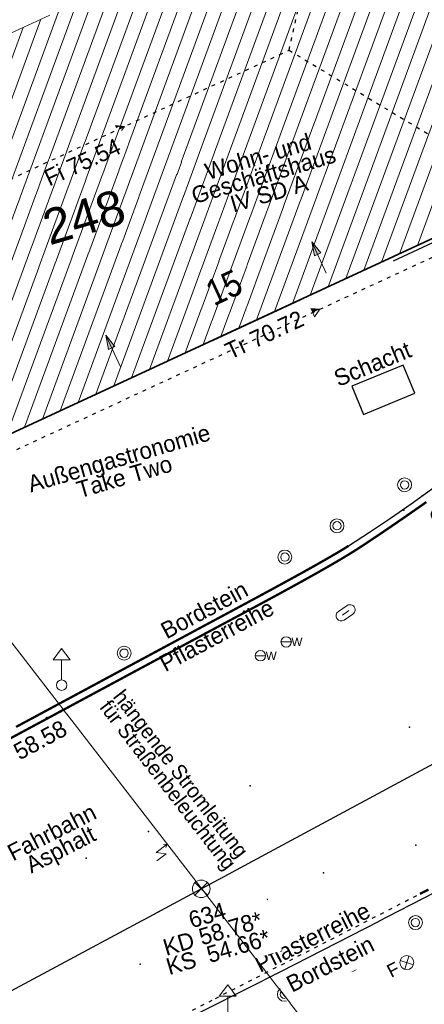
# Model space of a CAD drawing. Header units: metres. Extents: x 32365810 to 32367010, y 5620411 to 5622366.
# Tile 134 of 198: x 32366256 to 32366267, y 5622135 to 5622161. Entities that reach past the tile are written whole.
import ezdxf

# ---------------------------------------------------------------- set-up
doc = ezdxf.new("R2010")
doc.units = ezdxf.units.M
for name, pattern in [('1000.100', [0]), ('1000.104', [0.225, 0.075, -0.15]), ('1000.196', [0.225, 0.075, -0.15]), ('1000.300', [0]), ('1000.325', [0]), ('1600.1047', [0]), ('1600.2013', [0, 0]), ('1600.2028', [0]), ('1600.2505', [0])]:
    doc.linetypes.add(name, pattern=pattern)
doc.layers.get('0').update_dxf_attribs({"color": 1, "linetype": 'CONTINUOUS'})
for name, color, linetype in [('Beschriftung Kanalbestand (AMT 66)', 7, 'CONTINUOUS'), ('Beschriftung Topographie', 7, 'CONTINUOUS'), ('EFB-_ Dachhöhen Bestandsgebäude (NHN)', 7, 'CONTINUOUS'), ('Fahrbahnmarkierung', 7, 'CONTINUOUS'), ('Flurstücke_Grenzpunkte', 11, 'CONTINUOUS'), ('Gebäude', 31, 'CONTINUOUS'), ('Höhen_ gemessen (NHN)', 7, 'CONTINUOUS'), ('Lagebezeichnungen', 12, 'CONTINUOUS'), ('Leitungen Kanalbestand (AMT 66)', 7, 'CONTINUOUS'), ('Stromversorgung', 7, 'CONTINUOUS'), ('Symbole Topographie', 7, 'CONTINUOUS'), ('Topgraphie_ weitere örtliche Aufnahme', 7, 'CONTINUOUS'), ('Topographie_ örtl. Aufnahme', 7, 'CONTINUOUS'), ('Wasserleitung', 7, 'CONTINUOUS'), ('weitere Entwässerungsleitungen', 7, 'CONTINUOUS')]:
    doc.layers.add(name, color=color, linetype=linetype)
doc.styles.add('Arial', font='Arial.ttf')
doc.styles.add('Beschriftung Topographie_ blau', font='Century Gothic.ttf')
doc.styles.add('Dachhöhe NHN_ Bestand_ gemessen_ schwarz', font='Century Gothic.ttf')
doc.styles.add('Flurstücksnummer - K 10 700', font='Arial.ttf')
doc.styles.add('Hausnummern NRW', font='Arial.ttf', dxfattribs={"width": 0.85})
doc.styles.add('Höhe NHN_ gemessen_ blau', font='Century Gothic.ttf')
doc.styles.add('Kanal_ Höhe_ NHN (Deckel_Sohle)_ lila', font='Century Gothic.ttf')
doc.styles.add('Stromversorgung_ Beschriftung allgemein_ dünn_ schwarz', font='Century Gothic.ttf')

# ---------------------------------------------------------------- blocks, each defined once
blk = doc.blocks.new('S1000.360')
at = {"lineweight": -2}
blk.add_hatch(color=0, dxfattribs=at).paths.add_polyline_path([(0, 0.25), (0.05, 0.05), (-0.05, 0.05)], flags=0)
at = {"color": 0, "lineweight": -2}
for p, q in [((-0.05, 0.05), (0, 0.25)), ((0, 0.25), (0.05, 0.05)), ((0, 0.25), (0, -0.25)), ((0.05, 0.05), (-0.05, 0.05))]:
    blk.add_line(p, q, dxfattribs=at)
blk = doc.blocks.new('S1000.451')
at = {"color": 0, "lineweight": -2}
for radius in [0.5, 0.3]:
    blk.add_circle((0, 0), radius, dxfattribs=at)
blk = doc.blocks.new('S1000.460', base_point=(0, -0.375))
at = {"color": 0, "lineweight": -2}
for p, q in [((-0.2, 0.23), (0, 0.5)), ((0, 0.5), (0.2, 0.23)), ((0.2, 0.23), (-0.2, 0.23)), ((0, -0.25), (0, 0.23))]:
    blk.add_line(p, q, dxfattribs=at)
blk.add_circle((0, -0.375), 0.125, dxfattribs=at)
blk = doc.blocks.new('S1000.549', base_point=(-0.2, 0))
at = {"color": 0, "lineweight": -2}
blk.add_line((-0.45, 0), (0.05, 0), dxfattribs=at)
blk.add_circle((-0.2, 0), 0.25, dxfattribs=at)
at = {"color": 0, "lineweight": -2, "insert": (0.05246, -0.199999), "char_height": 0.4, "attachment_point": 7, "line_spacing_factor": 0.69, "style": 'Arial'}
blk.add_mtext('W', dxfattribs=at)
blk = doc.blocks.new('S1000.217')
at = {"color": 0, "lineweight": -2}
for p, q in [((-0.25, 0.25), (0.25, 0.25)), ((-0.19, 0), (0.19, 0)), ((0.25, -0.25), (-0.25, -0.25))]:
    blk.add_line(p, q, dxfattribs=at)
for centre, start, end in [((-0.25, 0), 90, 270), ((0.25, 0), 270, 90)]:
    blk.add_arc(centre, 0.25, start, end, dxfattribs=at)
blk = doc.blocks.new('S1000.364', base_point=(0.25, 0))
at = {"color": 0, "lineweight": -2}
for p, q in [((0.075, 0.175), (0.425, -0.175)), ((0.425, 0.175), (0.075, -0.175))]:
    blk.add_line(p, q, dxfattribs=at)
blk.add_circle((0.25, 0), 0.25, dxfattribs=at)
at = {"color": 0, "lineweight": -2, "insert": (-0.5, -0.235), "char_height": 0.47, "attachment_point": 7, "line_spacing_factor": 0.69, "style": 'Arial'}
blk.add_mtext('F', dxfattribs=at)
blk = doc.blocks.new('S1000.345')
at = {"color": 0, "lineweight": -2}
for p, q in [((-0.353554, 0.353554), (0.353554, -0.353554)), ((-0.353554, -0.353554), (0.353554, 0.353554))]:
    blk.add_line(p, q, dxfattribs=at)
blk.add_circle((0, 0), 0.5, dxfattribs=at)
blk = doc.blocks.new('S1000.114', base_point=(0, 0.366025))
at = {"lineweight": -2}
blk.add_hatch(color=0, dxfattribs=at).paths.add_polyline_path([(-0.5, -0.5), (0, 0.366026), (0, -0.5)], flags=0)
at = {"color": 0, "lineweight": -2}
for p, q in [((0, 0.366026), (-0.5, -0.5)), ((0.5, -0.5), (0, 0.366026)), ((-0.5, -0.5), (0, -0.5)), ((0, -0.5), (0.5, -0.5))]:
    blk.add_line(p, q, dxfattribs=at)
blk = doc.blocks.new('S1000.15')
at = {"color": 0, "lineweight": -2}
for p, q in [((-0.5, 0.05), (-0.485, 0.1)), ((0.495, 0.05), (-0.5, 0.05)), ((-0.5, -0.05), (-0.5, 0)), ((-0.5, 0), (0.5, 0)), ((-0.485, 0.1), (0.49, 0.1)), ((-0.475, 0.15), (-0.455, 0.2)), ((0.475, 0.15), (-0.475, 0.15)), ((-0.455, 0.2), (0.455, 0.2)), ((-0.43, 0.25), (-0.4, 0.3)), ((0.43, 0.25), (-0.43, 0.25)), ((-0.4, 0.3), (0.395, 0.3)), ((-0.355, 0.35), (-0.295, 0.4)), ((0.36, 0.35), (-0.355, 0.35)), ((-0.295, 0.4), (0.3, 0.4)), ((0.22, 0.45), (-0.215, 0.45)), ((0.3, 0.4), (0.22, 0.45)), ((0.395, 0.3), (0.36, 0.35)), ((0.455, 0.2), (0.43, 0.25)), ((0.49, 0.1), (0.475, 0.15)), ((0.5, 0), (0.495, 0.05)), ((0.495, -0.05), (-0.5, -0.05)), ((-0.475, -0.15), (-0.49, -0.1)), ((-0.49, -0.1), (0.485, -0.1)), ((0.475, -0.15), (-0.475, -0.15)), ((-0.43, -0.25), (-0.455, -0.2)), ((-0.455, -0.2), (0.46, -0.2)), ((0.425, -0.25), (-0.43, -0.25)), ((-0.355, -0.35), (-0.4, -0.3)), ((-0.4, -0.3), (0.395, -0.3)), ((0.345, -0.35), (-0.355, -0.35)), ((-0.205, -0.45), (-0.29, -0.4)), ((-0.29, -0.4), (0.285, -0.4)), ((0.2, -0.45), (-0.205, -0.45)), ((0.285, -0.4), (0.345, -0.35)), ((0.395, -0.3), (0.425, -0.25)), ((0.46, -0.2), (0.475, -0.15)), ((0.485, -0.1), (0.495, -0.05))]:
    blk.add_line(p, q, dxfattribs=at)
blk.add_circle((0, 0), 0.5, dxfattribs=at)
blk = doc.blocks.new('Flurgrenze_ Begleitsignatur')
at = {"color": 0, "lineweight": -2}
for p, q in [((-0.29, 0), (-0.12, 0)), ((0.12, 0), (0.29, 0))]:
    blk.add_line(p, q, dxfattribs=at)
for p in [(-0.06, 0), (0, 0), (0.06, 0)]:
    blk.add_point(p, dxfattribs=at)
blk = doc.blocks.new('O251')
at = {"layer": 'Flurstücke_Grenzpunkte', "color": 251, "linetype": '1600.2013', "lineweight": 50, "true_color": 0x566563}
blk.add_line((32366264.493529, 5622168.178355), (32366269.194529, 5622156.600355), dxfattribs=at)
at = {"layer": 'Flurstücke_Grenzpunkte', "color": 251, "lineweight": 50, "true_color": 0x566563, "xscale": 5, "yscale": 5, "zscale": 5, "rotation": 292.098562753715}
blk.add_blockref('Flurgrenze_ Begleitsignatur', (32366266.844029, 5622162.389355), dxfattribs=at)
blk = doc.blocks.new('O816')
at = {"layer": 'Flurstücke_Grenzpunkte', "color": 7, "linetype": '1600.2028', "lineweight": 35}
for p, q in [((32366264.702, 5622168.263), (32366255.436, 5622164.504)), ((32366269.403, 5622156.685), (32366264.702, 5622168.263)), ((32366255.436, 5622164.504), (32366248.022, 5622161.498)), ((32366248.067, 5622161.387), (32366248.022, 5622161.498)), ((32366249.281, 5622158.395), (32366248.067, 5622161.387)), ((32366249.927, 5622156.8), (32366249.281, 5622158.395)), ((32366250.81, 5622154.894), (32366249.927, 5622156.8)), ((32366253.409, 5622149.283), (32366269.403, 5622156.685)), ((32366253.409, 5622149.283), (32366250.81, 5622154.894))]:
    blk.add_line(p, q, dxfattribs=at)
at = {"layer": 'Flurstücke_Grenzpunkte', "color": 7, "lineweight": 18, "insert": (32366257.682247, 5622155.657023), "char_height": 0.95, "attachment_point": 8, "rotation": 16.5124674, "line_spacing_factor": 0.69, "style": 'Flurstücksnummer - K 10 700', "bg_fill": 2}
blk.add_mtext('248', dxfattribs=at)
blk = doc.blocks.new('O1587')
at = {"layer": 'Flurstücke_Grenzpunkte', "color": 7, "linetype": '1600.2028', "lineweight": 35}
blk.add_line((32366253.409, 5622149.283), (32366269.403, 5622156.685), dxfattribs=at)
blk = doc.blocks.new('O2533')
at = {"layer": 'Gebäude', "color": 7, "linetype": '1600.2505', "lineweight": 18}
for p, q in [((32366256.627, 5622161.567), (32366255.455, 5622161.021)), ((32366253.409, 5622149.283), (32366269.403, 5622156.685))]:
    blk.add_line(p, q, dxfattribs=at)
at = {"layer": 'Lagebezeichnungen', "color": 7, "lineweight": 18, "insert": (32366261.468, 5622153.898), "char_height": 0.7, "attachment_point": 8, "rotation": 24.7952132, "line_spacing_factor": 0.69, "style": 'Hausnummern NRW', "bg_fill": 2}
blk.add_mtext('15', dxfattribs=at)
blk = doc.blocks.new('O3221')
at = {"layer": 'Beschriftung Kanalbestand (AMT 66)', "color": 200, "lineweight": 25, "true_color": 0xd600ff, "insert": (32366261.012194, 5622136.802621, 59.072), "char_height": 0.45, "attachment_point": 5, "rotation": 16.5124674, "line_spacing_factor": 0.69, "style": 'Kanal_ Höhe_ NHN (Deckel_Sohle)_ lila', "bg_fill": 2}
blk.add_mtext('634\\PKD 58.78*\\PKS  54.66*', dxfattribs=at)
blk = doc.blocks.new('*X1194')
at = {"color": 253, "linetype": '1600.1047', "lineweight": 18, "true_color": 0xb2b2b2}
for p, q in [((32366258.3475, 5622151.56853), (32366264.439232, 5622168.156401)), ((32366257.866213, 5622151.345792), (32366263.96981, 5622167.965967)), ((32366258.828786, 5622151.791269), (32366264.794345, 5622168.035566)), ((32366257.384927, 5622151.123053), (32366263.500387, 5622167.775534)), ((32366256.422354, 5622150.677576), (32366262.561542, 5622167.394666)), ((32366256.903641, 5622150.900315), (32366263.030964, 5622167.5851)), ((32366259.310072, 5622152.014008), (32366265.004108, 5622167.518944)), ((32366255.941068, 5622150.454837), (32366262.092119, 5622167.204232)), ((32366254.978496, 5622150.00936), (32366261.153273, 5622166.823364)), ((32366255.459782, 5622150.232099), (32366261.622696, 5622167.013798)), ((32366259.791358, 5622152.236746), (32366265.213871, 5622167.002322)), ((32366254.497209, 5622149.786622), (32366260.683851, 5622166.632931)), ((32366254.015923, 5622149.563883), (32366260.214428, 5622166.442497)), ((32366260.272645, 5622152.459485), (32366265.423635, 5622166.4857)), ((32366253.244343, 5622149.63848), (32366259.275583, 5622166.061629)), ((32366253.534637, 5622149.341145), (32366259.745005, 5622166.252063)), ((32366253.021518, 5622150.119537), (32366258.80616, 5622165.871195)), ((32366260.753931, 5622152.682223), (32366265.633398, 5622165.969078)), ((32366252.798694, 5622150.600594), (32366258.336737, 5622165.680761)), ((32366256.52179, 5622161.826446), (32366257.867315, 5622165.490328)), ((32366256.312153, 5622162.343411), (32366257.397892, 5622165.299894)), ((32366261.235217, 5622152.904962), (32366265.843161, 5622165.452456)), ((32366256.102515, 5622162.860376), (32366256.928469, 5622165.10946)), ((32366255.683241, 5622163.894306), (32366255.989624, 5622164.728592)), ((32366255.892878, 5622163.377341), (32366256.459047, 5622164.919026)), ((32366261.716504, 5622153.127701), (32366266.052925, 5622164.935834)), ((32366255.473603, 5622164.411271), (32366255.520201, 5622164.538159)), ((32366262.19779, 5622153.350439), (32366266.262688, 5622164.419212)), ((32366262.679076, 5622153.573178), (32366266.472451, 5622163.90259)), ((32366263.160362, 5622153.795916), (32366266.682215, 5622163.385968)), ((32366263.641649, 5622154.018655), (32366266.891978, 5622162.869346)), ((32366264.122935, 5622154.241394), (32366267.101741, 5622162.352724)), ((32366264.604221, 5622154.464132), (32366267.311505, 5622161.836102)), ((32366252.57587, 5622151.081651), (32366256.385131, 5622161.45432)), ((32366265.085508, 5622154.686871), (32366267.521268, 5622161.31948)), ((32366251.907397, 5622152.524822), (32366255.028339, 5622161.02319)), ((32366252.130221, 5622152.043765), (32366255.439441, 5622161.054815)), ((32366252.353045, 5622151.562708), (32366255.903189, 5622161.229798)), ((32366251.684573, 5622153.005879), (32366254.548223, 5622160.803638)), ((32366265.566794, 5622154.909609), (32366267.731032, 5622160.802858)), ((32366251.461748, 5622153.486936), (32366254.068108, 5622160.584087)), ((32366251.238924, 5622153.967993), (32366253.587992, 5622160.364536)), ((32366266.04808, 5622155.132348), (32366267.940795, 5622160.286236)), ((32366250.793274, 5622154.930103), (32366252.62776, 5622159.925434)), ((32366251.0161, 5622154.44905), (32366253.107876, 5622160.144985)), ((32366250.570434, 5622155.411116), (32366252.147645, 5622159.705882)), ((32366266.529366, 5622155.355087), (32366268.150558, 5622159.769614)), ((32366250.347593, 5622155.892128), (32366251.667529, 5622159.486331)), ((32366250.124753, 5622156.373141), (32366251.187413, 5622159.26678)), ((32366267.010653, 5622155.577825), (32366268.360322, 5622159.252992)), ((32366249.903412, 5622156.858239), (32366250.707297, 5622159.047229)), ((32366249.484383, 5622157.892838), (32366249.747066, 5622158.608126)), ((32366249.693898, 5622157.375539), (32366250.227182, 5622158.827678)), ((32366267.491939, 5622155.800564), (32366268.570085, 5622158.73637)), ((32366267.973225, 5622156.023302), (32366268.779848, 5622158.219748)), ((32366268.454512, 5622156.246041), (32366268.989612, 5622157.703126)), ((32366268.935798, 5622156.46878), (32366269.199375, 5622157.186504))]:
    blk.add_line(p, q, dxfattribs=at)
blk = doc.blocks.new('S1000.399', base_point=(0.175, -0.5))
at = {"color": 0, "lineweight": -2}
for p, q in [((-0.2, -0.125), (-0.2, 0.5)), ((0.175, 0.25), (-0.2, -0.125)), ((0.175, 0.25), (0.175, -0.5)), ((0.075, -0.325), (0.175, -0.5)), ((0.175, -0.5), (0.275, -0.325))]:
    blk.add_line(p, q, dxfattribs=at)

msp = doc.modelspace()

# ---------------------------------------------------------------- linework, layer by layer
at = {"layer": 'Fahrbahnmarkierung', "color": 7, "true_color": 0xffffff}
for p in [(32366266.315412, 5622142.36882, 58.721), (32366262.019888, 5622140.788091, 58.757), (32366259.284436, 5622139.557305, 58.77), (32366266.490625, 5622139.189925, 58.698), (32366257.606319, 5622138.837939, 58.791), (32366263.996872, 5622138.441612, 58.723), (32366262.481026, 5622137.726668, 58.697), (32366260.420299, 5622136.701643, 58.749), (32366259.061324, 5622135.981336, 58.772)]:
    msp.add_point(p, dxfattribs=at)
at = {"layer": 'Topographie_ örtl. Aufnahme', "color": 7, "true_color": 0xffffff}
for p in [(32366266.655581, 5622148.602555, 58.472), (32366266.166529, 5622148.219158, 58.472), (32366261.382551, 5622145.425547, 58.538)]:
    msp.add_point(p, dxfattribs=at)

# ---------------------------------------------------------------- block references
at = {"layer": 'EFB-_ Dachhöhen Bestandsgebäude (NHN)', "color": 7, "lineweight": 18, "xscale": 0.25, "yscale": 0.25, "zscale": 0.25, "rotation": 294.83463361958}
for p in [(32366258.640584, 5622158.567183, 75.541), (32366263.905, 5622153.638, 70.722)]:
    msp.add_blockref('S1000.114', p, dxfattribs=at)
at = {"layer": 'Höhen_ gemessen (NHN)', "color": 7, "lineweight": 18, "xscale": 0.1125, "yscale": 0.1125, "zscale": 0.1125}
msp.add_blockref('S1000.15', (32366256.568618, 5622142.584125, 58.583), dxfattribs=at)
at = {"layer": 'Leitungen Kanalbestand (AMT 66)', "color": 7, "lineweight": 18, "xscale": 0.475, "yscale": 0.475, "zscale": 0.475}
msp.add_blockref('S1000.345', (32366260.7046, 5622138.0119, 58.78), dxfattribs=at)
at = {"layer": 'Symbole Topographie', "color": 7, "lineweight": 18}
for name, p, xscale, yscale, zscale, rotation in [('S1000.360', (32366263.878573, 5622155.030495), 1.875, 1.875, 1.875, 24.807199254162), ('S1000.360', (32366258.328244, 5622152.509645), 1.875, 1.875, 1.875, 24.80719413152), ('S1000.217', (32366264.596496, 5622145.453254, 58.578), 0.5625, 0.5625, 0.5625, 34.118908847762), ('S1000.364', (32366266.245089, 5622136.023096, 58.743), 0.7525, 0.7525, 0.7525, 27.158327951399)]:
    msp.add_blockref(name, p, dxfattribs=dict(at, xscale=xscale, yscale=yscale, zscale=zscale, rotation=rotation))
for name, p, xscale, yscale, zscale in [('S1000.451', (32366266.186176, 5622148.900746, 58.592), 0.375, 0.375, 0.375), ('S1000.451', (32366264.363473, 5622147.799026, 58.616), 0.375, 0.375, 0.375), ('S1000.451', (32366262.958477, 5622146.955515, 58.634), 0.375, 0.375, 0.375), ('S1000.451', (32366261.633544, 5622146.161786, 58.65), 0.375, 0.375, 0.375), ('S1000.451', (32366260.175012, 5622145.330453, 58.658), 0.375, 0.375, 0.375), ('S1000.451', (32366258.626977, 5622144.364673, 58.68), 0.375, 0.375, 0.375), ('S1000.460', (32366256.943064, 5622143.502461, 58.705), 1.125, 1.125, 1.125), ('S1000.451', (32366266.477934, 5622137.101262, 58.748), 0.375, 0.375, 0.375), ('S1000.451', (32366264.737805, 5622135.963174, 58.755), 0.375, 0.375, 0.375), ('S1000.460', (32366261.417247, 5622134.441949, 58.771), 1.125, 1.125, 1.125), ('S1000.451', (32366262.944526, 5622135.167434, 58.733), 0.375, 0.375, 0.375)]:
    msp.add_blockref(name, p, dxfattribs=dict(at, xscale=xscale, yscale=yscale, zscale=zscale))
at = {"layer": 'Wasserleitung', "color": 7, "lineweight": 18, "xscale": 0.5625, "yscale": 0.5625, "zscale": 0.5625}
for p in [(32366262.993782, 5622144.668793, 58.589), (32366262.300262, 5622144.295701, 58.595)]:
    msp.add_blockref('S1000.549', p, dxfattribs=at)

# ---------------------------------------------------------------- texts
at = {"layer": 'Beschriftung Topographie', "color": 142, "lineweight": 25, "true_color": 0x0087cd, "char_height": 0.45, "attachment_point": 5, "line_spacing_factor": 0.69, "style": 'Beschriftung Topographie_ blau', "bg_fill": 2}
for s, insert, rotation in [('Schacht', (32366265.320889, 5622152.159052), 22.4413178), ('Außengastronomie\\PTake Two', (32366258.560594, 5622149.370039), 16.2043413)]:
    msp.add_mtext(s, dxfattribs=dict(at, insert=insert, rotation=rotation))
at = {"layer": 'EFB-_ Dachhöhen Bestandsgebäude (NHN)', "color": 7, "lineweight": 25, "char_height": 0.45, "line_spacing_factor": 0.69, "style": 'Dachhöhe NHN_ Bestand_ gemessen_ schwarz', "bg_fill": 2}
for s, insert, attachment_point, rotation in [('Wohn- und\\PGeschäftshaus\\PIV SD A', (32366262.384685, 5622157.253735), 5, 16.5124674), ('Tr 70.72', (32366263.423549, 5622153.415921, 70.722), 6, 24.834642)]:
    msp.add_mtext(s, dxfattribs=dict(at, insert=insert, attachment_point=attachment_point, rotation=rotation))

# ---------------------------------------------------------------- next in the draw order: block references
at = {"layer": 'Flurstücke_Grenzpunkte', "color": 7, "true_color": 0xffffff}
msp.add_blockref('O251', (0, 0), dxfattribs=at)

# ---------------------------------------------------------------- next in the draw order: texts
at = {"layer": 'Beschriftung Topographie', "color": 142, "lineweight": 25, "true_color": 0x0087cd, "char_height": 0.45, "attachment_point": 5, "line_spacing_factor": 0.69, "style": 'Beschriftung Topographie_ blau', "bg_fill": 2}
for s, insert, rotation in [('Pflasterreihe', (32366261.122609, 5622144.841039), 28.0861874), ('Fahrbahn\\PAsphalt', (32366256.826263, 5622139.246822), 27.224229), ('Pflasterreihe', (32366263.699443, 5622136.70469), 26.8763776)]:
    msp.add_mtext(s, dxfattribs=dict(at, insert=insert, rotation=rotation))
at = {"layer": 'EFB-_ Dachhöhen Bestandsgebäude (NHN)', "color": 7, "lineweight": 25, "insert": (32366258.393524, 5622158.264407, 75.541), "char_height": 0.45, "attachment_point": 3, "rotation": 24.834642, "line_spacing_factor": 0.69, "style": 'Dachhöhe NHN_ Bestand_ gemessen_ schwarz', "bg_fill": 2}
msp.add_mtext('Fi 75.54', dxfattribs=at)
at = {"layer": 'Höhen_ gemessen (NHN)', "color": 142, "lineweight": 25, "true_color": 0x0087cd, "insert": (32366256.473433, 5622141.822029), "char_height": 0.45, "attachment_point": 8, "rotation": 28.3664459, "line_spacing_factor": 0.69, "style": 'Höhe NHN_ gemessen_ blau', "bg_fill": 2}
msp.add_mtext('58.58', dxfattribs=at)
at = {"layer": 'weitere Entwässerungsleitungen', "color": 200, "lineweight": 25, "true_color": 0xd600ff, "insert": (32366267.66051, 5622148.082455, 58.434), "char_height": 0.45, "attachment_point": 5, "rotation": 35.8584025, "line_spacing_factor": 0.69, "style": 'Kanal_ Höhe_ NHN (Deckel_Sohle)_ lila', "bg_fill": 2}
msp.add_mtext('\\SGully/58.46;', dxfattribs=at)

# ---------------------------------------------------------------- next in the draw order: block references
at = {"layer": 'Flurstücke_Grenzpunkte', "color": 7, "true_color": 0xffffff}
msp.add_blockref('O816', (0, 0), dxfattribs=at)

# ---------------------------------------------------------------- next in the draw order: texts
at = {"layer": 'Beschriftung Topographie', "color": 142, "lineweight": 25, "true_color": 0x0087cd, "char_height": 0.45, "attachment_point": 5, "line_spacing_factor": 0.69, "style": 'Beschriftung Topographie_ blau', "bg_fill": 2}
for insert, rotation in [((32366260.788882, 5622145.529929), 28.21361), ((32366264.181616, 5622135.984264), 27.1130172)]:
    msp.add_mtext('Bordstein', dxfattribs=dict(at, insert=insert, rotation=rotation))
at = {"layer": 'Stromversorgung', "color": 7, "lineweight": 25, "insert": (32366257.847467, 5622142.8282), "char_height": 0.4, "attachment_point": 7, "rotation": 307.7006701, "line_spacing_factor": 0.69, "style": 'Stromversorgung_ Beschriftung allgemein_ dünn_ schwarz', "bg_fill": 2}
msp.add_mtext('hängende Stromleitung\\Pfür Straßenbeleuchtung', dxfattribs=at)

# ---------------------------------------------------------------- next in the draw order: block references
at = {"layer": 'Flurstücke_Grenzpunkte', "color": 7, "true_color": 0xffffff}
msp.add_blockref('O1587', (0, 0), dxfattribs=at)

# ---------------------------------------------------------------- next in the draw order: block references
at = {"layer": 'Gebäude', "color": 7, "true_color": 0xffffff}
msp.add_blockref('O2533', (0, 0), dxfattribs=at)

# ---------------------------------------------------------------- next in the draw order: linework, layer by layer
at = {"layer": 'EFB-_ Dachhöhen Bestandsgebäude (NHN)', "color": 7, "linetype": '1000.196', "lineweight": 25}
for p, q in [((32366263.071826, 5622160.618149), (32366264.915056, 5622168.95055)), ((32366254.641065, 5622156.716405), (32366263.071826, 5622160.618149)), ((32366263.071826, 5622160.618149), (32366269.989125, 5622156.453724)), ((32366252.100681, 5622148.174978), (32366269.989125, 5622156.453724))]:
    msp.add_line(p, q, dxfattribs=at)
at = {"layer": 'Leitungen Kanalbestand (AMT 66)', "color": 200, "linetype": '1000.300', "lineweight": 25, "true_color": 0xd600ff}
msp.add_line((32366260.7046, 5622138.0119, 58.78), (32366281.318102, 5622149.124266, 58.709), dxfattribs=at)
at = {"layer": 'Topgraphie_ weitere örtliche Aufnahme', "color": 142, "linetype": '1000.104', "lineweight": 25, "true_color": 0x0087cd, "const_width": 0.0625}
for points in [[(32366254.963891, 5622141.746966), (32366255.851924, 5622142.224757), (32366256.739979, 5622142.702686), (32366257.628035, 5622143.180614), (32366258.516113, 5622143.65868), (32366259.330452, 5622144.096664), (32366260.144791, 5622144.534648), (32366260.885392, 5622144.93255), (32366261.478493, 5622145.250152), (32366261.686867, 5622145.361734), (32366261.94743, 5622145.501102), (32366262.233566, 5622145.655222), (32366262.376634, 5622145.732282), (32366262.526096, 5622145.81303), (32366262.678623, 5622145.895838), (32366262.83115, 5622145.978646), (32366262.986744, 5622146.063513), (32366263.142077, 5622146.14881), (32366263.29741, 5622146.234108), (32366263.452482, 5622146.319836), (32366263.603966, 5622146.404365), (32366263.75545, 5622146.488894), (32366263.903347, 5622146.572225), (32366264.044328, 5622146.652728), (32366264.114819, 5622146.69298), (32366264.183581, 5622146.732525), (32366264.250198, 5622146.771159), (32366264.316816, 5622146.809793), (32366264.381289, 5622146.847517), (32366264.443201, 5622146.884126), (32366264.505113, 5622146.920736), (32366264.564465, 5622146.956232), (32366264.620841, 5622146.990409), (32366264.677216, 5622147.024587), (32366264.730616, 5622147.057447), (32366264.780622, 5622147.088786), (32366264.844278, 5622147.128678), (32366264.915458, 5622147.174265), (32366264.992244, 5622147.22418), (32366265.069031, 5622147.274094), (32366265.151424, 5622147.328336), (32366265.237507, 5622147.385538), (32366265.32359, 5622147.44274), (32366265.413361, 5622147.502901), (32366265.504904, 5622147.564655), (32366265.596448, 5622147.626408), (32366265.689762, 5622147.689754), (32366265.78293, 5622147.753324), (32366265.969266, 5622147.880464), (32366266.155017, 5622148.008502), (32366266.32484, 5622148.126496), (32366266.494663, 5622148.244489), (32366266.648559, 5622148.352439), (32366266.771185, 5622148.439404)], [(32366266.599457, 5622137.876913), (32366266.662551, 5622137.90922), (32366266.739606, 5622137.947595), (32366266.827499, 5622137.990477)]]:
    msp.add_lwpolyline(points, dxfattribs=at)
at = {"layer": 'Topographie_ örtl. Aufnahme', "color": 142, "linetype": '1000.100', "lineweight": 25, "true_color": 0x0087cd}
for p, q in [((32366269.541239, 5622156.649094, 58.417), (32366265.8761, 5622154.935732, 58.652)), ((32366266.148171, 5622152.132112, 58.603), (32366264.762014, 5622151.55961, 58.641)), ((32366266.461139, 5622151.374346, 58.582), (32366266.148171, 5622152.132112, 58.603)), ((32366264.762014, 5622151.55961, 58.641), (32366265.074982, 5622150.801844, 58.612)), ((32366265.074982, 5622150.801844, 58.612), (32366266.461139, 5622151.374346, 58.582))]:
    msp.add_line(p, q, dxfattribs=at)
at = {"layer": 'Topographie_ örtl. Aufnahme', "color": 142, "linetype": '1000.100', "lineweight": 25, "true_color": 0x0087cd, "const_width": 0.0625}
msp.add_lwpolyline([(32366255.713153, 5622142.376189), (32366256.594767, 5622142.850516), (32366257.476381, 5622143.324843), (32366258.362195, 5622143.801642), (32366259.183172, 5622144.243339), (32366260.004148, 5622144.685036), (32366260.760287, 5622145.09163), (32366261.382551, 5622145.425547), (32366261.600613, 5622145.542563), (32366261.875855, 5622145.690159), (32366262.17596, 5622145.85211), (32366262.326012, 5622145.933086), (32366262.48228, 5622146.01765), (32366262.640724, 5622146.103775), (32366262.799169, 5622146.189899), (32366262.959789, 5622146.277585), (32366263.118547, 5622146.364802), (32366263.277304, 5622146.45202), (32366263.434198, 5622146.53877), (32366263.58519, 5622146.623024), (32366263.736181, 5622146.707279), (32366263.881269, 5622146.789037), (32366264.016416, 5622146.866271), (32366264.083989, 5622146.904889), (32366264.149076, 5622146.942375), (32366264.211173, 5622146.978477), (32366264.27327, 5622147.014578), (32366264.332377, 5622147.049295), (32366264.387988, 5622147.082374), (32366264.443599, 5622147.115453), (32366264.495714, 5622147.146894), (32366264.54383, 5622147.176444), (32366264.591945, 5622147.205993), (32366264.63606, 5622147.233651), (32366264.675669, 5622147.259164)], dxfattribs=at)
at = {"layer": 'Topographie_ örtl. Aufnahme', "color": 142, "linetype": '1000.100', "lineweight": 25, "true_color": 0x0087cd}
msp.add_polyline3d([(32366264.675669, 5622147.259164, 58.519), (32366265.241886, 5622147.629314, 58.507667), (32366265.803043, 5622148.007093, 58.496333), (32366266.359035, 5622148.39243, 58.485), (32366266.909763, 5622148.785257, 58.473667), (32366267.455123, 5622149.1855, 58.462333), (32366267.995018, 5622149.593087, 58.451)], dxfattribs=at)

# ---------------------------------------------------------------- next in the draw order: block references
at = {"layer": 'Gebäude', "color": 7, "true_color": 0xffffff}
for name in ['*X1194', 'O3221']:
    msp.add_blockref(name, (0, 0), dxfattribs=at)
at = {"layer": 'Stromversorgung', "color": 7, "lineweight": 18, "xscale": 0.5, "yscale": 0.5, "zscale": 0.5, "rotation": 127.700416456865}
msp.add_blockref('S1000.399', (32366259.788859, 5622139.218687), dxfattribs=at)

# ---------------------------------------------------------------- next in the draw order: linework, layer by layer
at = {"layer": 'Leitungen Kanalbestand (AMT 66)', "color": 200, "linetype": '1000.300', "lineweight": 25, "true_color": 0xd600ff}
msp.add_line((32366218.609438, 5622115.43687, 59.096), (32366260.7046, 5622138.0119, 58.78), dxfattribs=at)
at = {"layer": 'Stromversorgung', "color": 7, "linetype": '1000.325', "lineweight": 18}
msp.add_line((32366264.159906, 5622133.563298, 68.392), (32366255.417812, 5622144.874076), dxfattribs=at)
at = {"layer": 'Topgraphie_ weitere örtliche Aufnahme', "color": 142, "linetype": '1000.104', "lineweight": 25, "true_color": 0x0087cd}
for p, q in [((32366261.085863, 5622135.053729, 58.69), (32366266.599457, 5622137.876913)), ((32366254.659296, 5622131.825504), (32366261.085863, 5622135.053729, 58.69))]:
    msp.add_line(p, q, dxfattribs=at)
at = {"layer": 'Topographie_ örtl. Aufnahme', "color": 142, "linetype": '1000.100', "lineweight": 25, "true_color": 0x0087cd}
for p, q in [((32366262.850617, 5622135.787591, 58.674), (32366267.338506, 5622138.089928, 58.631)), ((32366254.726947, 5622131.691656, 58.747), (32366262.850617, 5622135.787591, 58.674))]:
    msp.add_line(p, q, dxfattribs=at)

doc.saveas('drawing.dxf')
